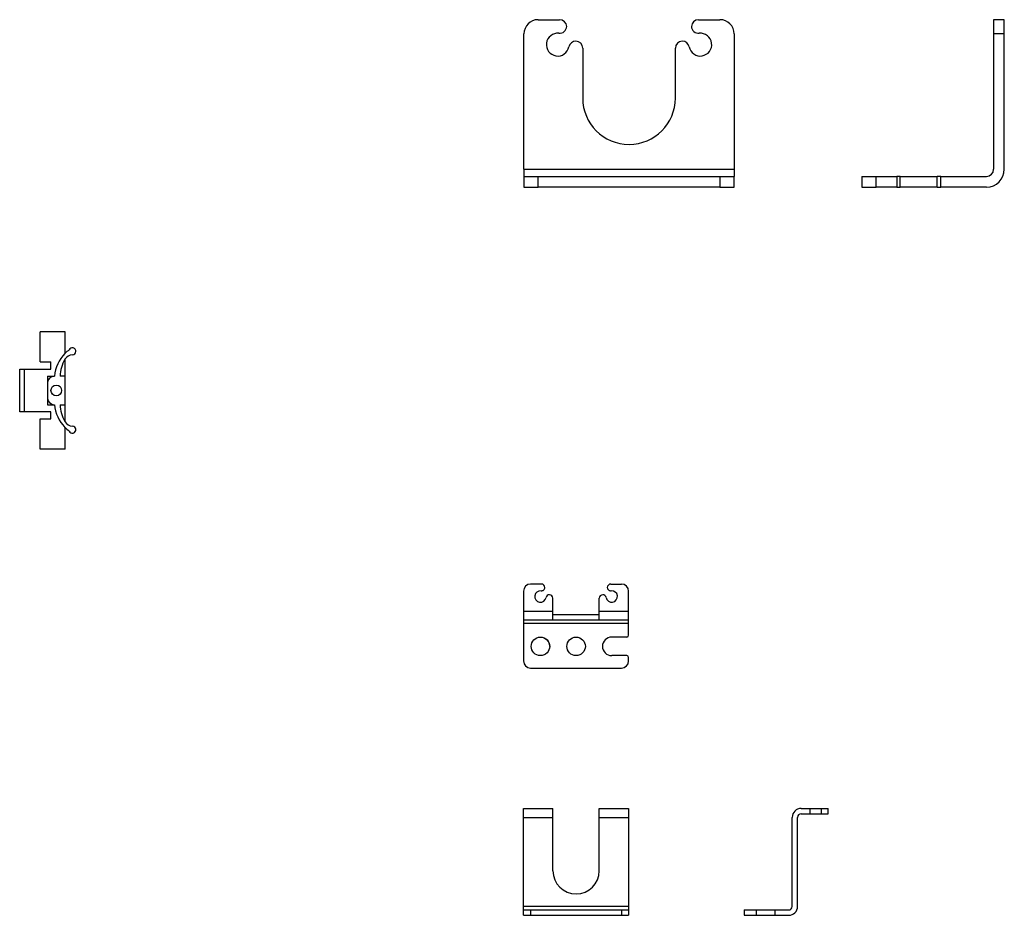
# Model space of a CAD drawing. Header units: millimetres. Extents: x 67 to 635, y -417 to 156.
# Tile 2 of 5: x 359 to 635, y -417 to -166. Entities that reach past the tile are written whole.
import ezdxf

# ---------------------------------------------------------------- set-up
doc = ezdxf.new("R2010")
doc.units = ezdxf.units.MM
doc.header["$LTSCALE"] = 15.125
doc.layers.get('0').update_dxf_attribs({"linetype": 'CONTINUOUS'})
doc.layers.add('I-04080', color=7, linetype='CONTINUOUS')
doc.layers.add('P-0358-A30', color=7, linetype='CONTINUOUS')

msp = doc.modelspace()

# ---------------------------------------------------------------- linework, layer by layer
at = {"color": 7, "linetype": 'Continuous', "lineweight": 25}
for p, q in [((504.15, -165.57), (510.15, -165.57)), ((549.15, -165.57), (555.15, -165.57)), ((631.95, -165.57), (631.95, -169.57)), ((634.95, -165.57), (631.95, -165.57)), ((634.95, -169.57), (634.95, -165.57)), ((500.15, -207.57), (500.15, -169.57)), ((559.15, -169.57), (559.15, -207.57)), ((634.95, -169.57), (631.95, -169.57)), ((631.95, -169.57), (631.95, -207.57)), ((634.95, -207.57), (634.95, -169.57)), ((516.65, -173.57), (516.65, -187.57)), ((542.65, -187.57), (542.65, -173.57)), ((500.15, -207.57), (559.15, -207.57)), ((500.15, -207.57), (500.15, -209.57)), ((500.15, -209.57), (504.15, -209.57)), ((500.15, -209.57), (500.15, -212.57)), ((504.15, -212.57), (504.15, -209.57)), ((504.15, -209.57), (555.15, -209.57)), ((555.15, -209.57), (555.15, -212.57)), ((555.15, -209.57), (559.15, -209.57)), ((559.15, -207.57), (559.15, -209.57)), ((559.15, -212.57), (559.15, -209.57)), ((594.95, -209.57), (594.95, -212.57)), ((594.95, -209.57), (598.95, -209.57)), ((598.95, -212.57), (598.95, -209.57)), ((598.95, -209.57), (604.75, -209.57)), ((604.75, -209.57), (604.75, -212.57)), ((605.75, -209.57), (604.75, -209.57)), ((605.75, -212.57), (605.75, -209.57)), ((605.75, -209.57), (616.15, -209.57)), ((616.15, -212.57), (616.15, -209.57)), ((617.15, -209.57), (616.15, -209.57)), ((617.15, -212.57), (617.15, -209.57)), ((617.15, -209.57), (629.95, -209.57)), ((500.15, -212.57), (504.15, -212.57)), ((555.15, -212.57), (504.15, -212.57)), ((555.15, -212.57), (559.15, -212.57)), ((594.95, -212.57), (598.95, -212.57)), ((604.75, -212.57), (598.95, -212.57)), ((604.75, -212.57), (605.75, -212.57)), ((616.15, -212.57), (605.75, -212.57)), ((616.15, -212.57), (617.15, -212.57)), ((629.95, -212.57), (617.15, -212.57))]:
    msp.add_line(p, q, dxfattribs=at)
for centre, radius, start, end in [((504.15, -169.57), 4, 90, 180), ((510.15, -167.57), 2, 2.5205, 90), ((549.15, -167.57), 2, 90, 177.4795), ((555.15, -169.57), 4, 0, 90), ((510.15, -167.39), 2, 264.4823, 357.4795), ((549.15, -167.39), 2, 182.5205, 275.5177), ((509.65, -172.57), 3.2, 84.4823, 348.9125), ((549.65, -172.57), 3.2, 191.0875, 95.5177), ((514.76, -173.57), 2, 91.4747, 168.9125), ((514.65, -173.57), 2, 0, 88.5253), ((544.65, -173.57), 2, 91.4747, 180), ((544.55, -173.57), 2, 11.0875, 88.5253), ((529.65, -187.57), 13, 180, 0), ((629.95, -207.57), 2, 270, 0), ((629.95, -207.57), 5, 270, 0), ((505.04, -324.92), 1, 264.4823, 357.4795), ((505.04, -325.01), 1, 2.5205, 90), ((524.54, -325.01), 1, 90, 177.4795), ((524.54, -324.92), 1, 182.5205, 275.5177), ((507.34, -328.01), 1, 91.4747, 168.9125), ((507.29, -328.01), 1, 0, 88.5253), ((522.29, -328.01), 1, 91.4747, 180), ((522.24, -328.01), 1, 11.0875, 88.5253)]:
    msp.add_arc(centre, radius, start, end, dxfattribs=at)
at = {"color": 7, "linetype": 'Continuous'}
msp.add_arc((504.79, -341.51), 2.6, 0, 63.1706, dxfattribs=at)
at = {"layer": 'I-04080', "color": 7, "linetype": 'Continuous'}
for p, q in [((500.04, -326.01), (500.04, -345.61)), ((505.04, -324.01), (502.04, -324.01)), ((524.54, -324.01), (527.54, -324.01)), ((529.54, -338.41), (529.54, -326.01)), ((508.29, -334.11), (508.29, -328.01)), ((521.29, -334.11), (521.29, -328.01)), ((500.04, -331.61), (508.29, -331.61)), ((500.04, -334.11), (529.54, -334.11)), ((508.29, -332.61), (521.29, -332.61)), ((521.29, -331.61), (529.54, -331.61)), ((529.54, -335.11), (500.04, -335.11)), ((529.04, -338.91), (524.79, -338.91)), ((529.04, -344.11), (524.79, -344.11)), ((529.54, -345.61), (529.54, -344.61)), ((502.04, -347.61), (527.54, -347.61)), ((500.04, -417.02), (500.04, -387.02)), ((500.04, -387.02), (508.29, -387.02)), ((500.04, -389.52), (508.29, -389.52)), ((508.29, -404.52), (508.29, -387.02)), ((521.29, -404.52), (521.29, -387.02)), ((521.29, -387.02), (529.54, -387.02)), ((521.29, -389.52), (529.54, -389.52)), ((529.54, -387.02), (529.54, -417.02)), ((575.44, -414.52), (575.44, -389.52)), ((576.94, -414.52), (576.94, -389.52)), ((577.94, -387.02), (585.54, -387.02)), ((577.94, -388.52), (585.54, -388.52)), ((580.44, -388.52), (580.44, -387.02)), ((583.64, -388.52), (583.64, -387.02)), ((585.54, -388.52), (585.54, -387.02)), ((529.54, -414.52), (500.04, -414.52)), ((500.04, -415.52), (529.54, -415.52)), ((502.04, -415.52), (502.04, -417.02)), ((527.54, -415.52), (527.54, -417.02)), ((561.94, -415.52), (574.44, -415.52)), ((561.94, -415.52), (561.94, -417.02)), ((561.94, -417.02), (574.44, -417.02)), ((565.44, -417.02), (565.44, -415.52)), ((570.64, -417.02), (570.64, -415.52))]:
    msp.add_line(p, q, dxfattribs=at)
at = {"layer": 'I-04080', "color": 4, "linetype": 'Continuous'}
msp.add_line((500.04, -417.02), (529.54, -417.02), dxfattribs=at)
at = {"layer": 'I-04080', "color": 7, "linetype": 'Continuous'}
for centre in [(504.79, -341.51), (514.79, -341.51)]:
    msp.add_circle(centre, 2.6, dxfattribs=at)
for centre, radius, start, end in [((502.04, -326.01), 2, 90, 180), ((504.79, -327.51), 1.6, 84.4823, 348.9125), ((524.79, -327.51), 1.6, 191.0875, 95.5177), ((527.54, -326.01), 2, 0, 90), ((524.79, -341.51), 2.6, 90, 270), ((529.04, -338.41), 0.5, 270, 0), ((529.04, -344.61), 0.5, 0, 90), ((502.04, -345.61), 2, 180, 270), ((527.54, -345.61), 2, 270, 0), ((577.94, -389.52), 2.5, 90, 180), ((577.94, -389.52), 1, 90, 180), ((514.79, -404.52), 6.5, 180, 0), ((574.44, -414.52), 2.5, 270, 0), ((574.44, -414.52), 1, 270, 0)]:
    msp.add_arc(centre, radius, start, end, dxfattribs=at)
at = {"layer": 'P-0358-A30', "color": 7, "linetype": 'Continuous'}
for p, q in [((364.43, -261.66), (364.43, -253.16)), ((371.43, -253.16), (364.43, -253.16)), ((371.43, -259.22), (371.43, -253.16)), ((364.43, -261.66), (367.43, -261.66)), ((367.43, -263.66), (367.43, -261.66)), ((371.43, -278.49), (371.43, -260.82)), ((358.65, -263.66), (367.43, -263.66)), ((358.65, -275.66), (358.65, -263.66)), ((360.05, -275.66), (360.05, -263.66)), ((366.43, -265.66), (366.43, -273.66)), ((366.43, -265.66), (368.43, -265.66)), ((371.43, -265.66), (370, -265.66)), ((360.05, -275.66), (358.65, -275.66)), ((367.43, -275.66), (360.05, -275.66)), ((366.43, -273.66), (368.43, -273.66)), ((367.43, -277.66), (367.43, -275.66)), ((370, -273.66), (371.43, -273.66)), ((364.43, -277.66), (367.43, -277.66)), ((364.43, -286.16), (364.43, -277.66)), ((371.43, -286.16), (371.43, -280.09)), ((371.43, -286.16), (364.43, -286.16))]:
    msp.add_line(p, q, dxfattribs=at)
msp.add_circle((368.93, -269.66), 1.5, dxfattribs=at)
for centre, radius, start, end in [((378.41, -266.38), 10, 134.8462, 175.8242), ((381.23, -269.22), 14, 128.4913, 134.8462), ((373.56, -262.2), 2.55, 92.0959, 149.6675), ((373.43, -258.66), 1, 272.0959, 156.8179), ((379.99, -265.97), 10, 149.6675, 178.2235), ((368.43, -267.66), 2, 90, 180), ((368.43, -271.66), 2, 180, 270), ((378.41, -272.93), 10, 184.1758, 225.1538), ((379.99, -273.35), 10, 181.7765, 210.3325), ((373.56, -277.11), 2.55, 210.3325, 267.9041), ((381.23, -270.09), 14, 225.1538, 231.5087), ((373.43, -280.66), 1, 203.1821, 87.9041)]:
    msp.add_arc(centre, radius, start, end, dxfattribs=at)

doc.saveas('drawing.dxf')
